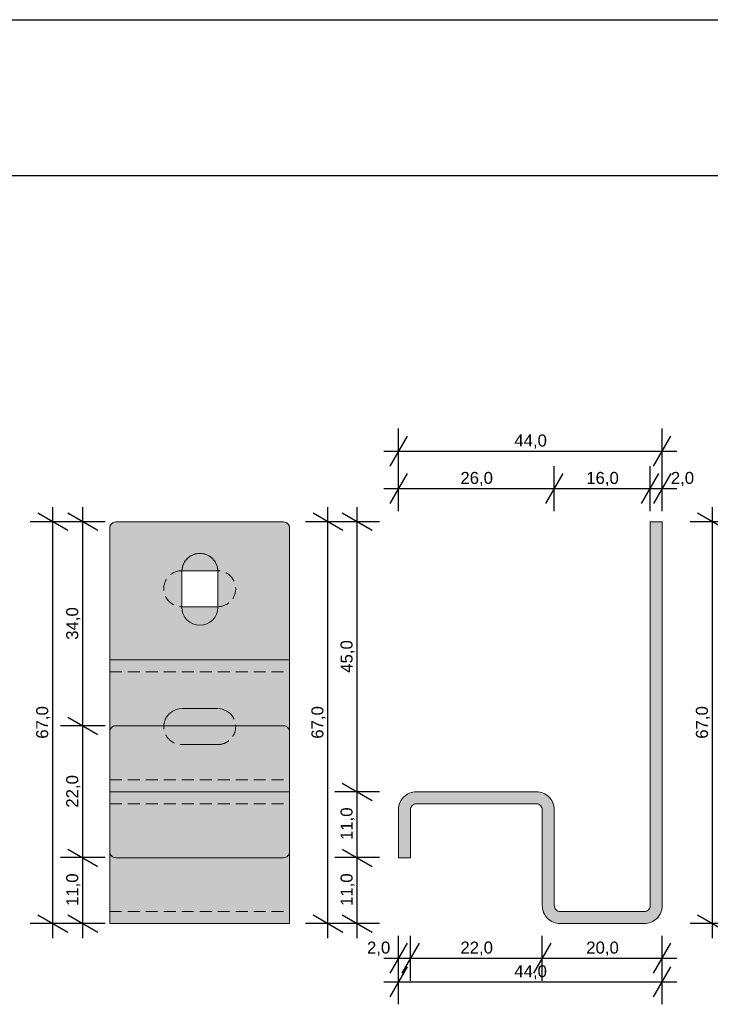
# Model space of a CAD drawing. Extents: x -106507 to -42801, y 48734 to 74234.
# Tile 59 of 69: x -51002 to -49850, y 72591 to 74234. Entities that reach past the tile are written whole.
import ezdxf

# ---------------------------------------------------------------- set-up
doc = ezdxf.new("R2010")
doc.units = 0
doc.header["$MEASUREMENT"] = 0
doc.linetypes.add('Hidden Line', pattern=[30, 20, -10])
for name, color, linetype, lineweight, true_color in [('0_Pen_No__2', 7, 'Continuous', 15, 0x7f7f7f), ('2D Drafting - General_Pen_No__141', 7, 'Continuous', 0, 0xe8e8e8), ('2D Drafting - General_Pen_No__2', 7, 'Continuous', 15, 0x7f7f7f), ('2D Drafting - General_Pen_No__5', 7, 'Continuous', 25, 0x40a5ff), ('Dimensioning - General_Pen_No__5', 7, 'Continuous', 25, 0x40a5ff), ('ELE-VIEW_1_Pen_No__2', 7, 'Continuous', 15, 0x7f7f7f), ('ELE-warstwy_Pen_No__2', 7, 'Continuous', 15, 0x7f7f7f), ('F0-warstwy_Pen_No__2', 7, 'Continuous', 15, 0x7f7f7f)]:
    doc.layers.add(name, color=color, linetype=linetype, lineweight=lineweight, true_color=true_color)
doc.layers.add('Dimensioning - General', color=7, linetype='Continuous')
doc.styles.add('GENERATED_STYLE_2', font='arial.ttf')
doc.dimstyles.new('GENERATED_STYLE__3', dxfattribs={"dimtxt": 20, "dimasz": 38, "dimexe": 0.18, "dimexo": 0, "dimgap": 0.09, "dimtad": 1, "dimtih": 1, "dimtoh": 1, "dimdec": 1, "dimlfac": 0.1, "dimzin": 0, "dimdsep": 46, "dimtxsty": 'GENERATED_STYLE_2', "dimblk": 'ARROWHEAD_2', "dimblk1": 'ARROWHEAD_2', "dimblk2": 'ARROWHEAD_2', "dimcen": 0.09, "dimclrd": 256, "dimclre": 256, "dimclrt": 256, "dimadec": 0, "dimazin": 0, "dimtfac": 1, "dimtdec": 4, "dimtmove": 0, "dimatfit": 3, "dimfxl": 0, "dimtolj": 1, "dimtzin": 0, "dimarcsym": 0})
doc.dimstyles.new('GENERATED_STYLE__4', dxfattribs={"dimtxt": 20, "dimasz": 38, "dimexe": 0.18, "dimexo": 0, "dimgap": 0.09, "dimtad": 1, "dimdec": 1, "dimlfac": 0.1, "dimzin": 0, "dimdsep": 46, "dimtxsty": 'GENERATED_STYLE_2', "dimblk": 'ARROWHEAD_2', "dimblk1": 'ARROWHEAD_2', "dimblk2": 'ARROWHEAD_2', "dimcen": 0.09, "dimclrd": 256, "dimclre": 256, "dimclrt": 256, "dimadec": 0, "dimazin": 0, "dimtfac": 1, "dimtdec": 4, "dimtmove": 0, "dimatfit": 3, "dimfxl": 0, "dimtolj": 1, "dimtzin": 0, "dimarcsym": 0})

# ---------------------------------------------------------------- blocks, each defined once
blk = doc.blocks.new('*D83')
at = {"layer": 'Dimensioning - General_Pen_No__5', "linetype": 'Continuous'}
for p, q in [((-50370.2, 73414.3), (-50370.2, 73489.3)), ((-50110.2, 73414.3), (-50110.2, 73489.3)), ((-50355.7, 73476.8), (-50384.6, 73426.8)), ((-50095.7, 73476.8), (-50124.6, 73426.8)), ((-50394.6, 73451.8), (-50370.2, 73451.8)), ((-50370.2, 73451.8), (-50110.2, 73451.8))]:
    blk.add_line(p, q, dxfattribs=at)
at = {"layer": 'Dimensioning - General_Pen_No__5', "char_height": 20, "attachment_point": 7, "style": 'GENERATED_STYLE_2'}
for s, insert in [('{26,0}', (-50266.8, 73455.8)), ('{16,0}', (-50056.8, 73455.8)), ('{2,0}', (-49915.7, 73455.8))]:
    blk.add_mtext(s, dxfattribs=dict(at, insert=insert))
blk = doc.blocks.new('ARROWHEAD_2')
at = {"color": 0, "linetype": 'Continuous', "lineweight": 0}
for p, q in [((-0.378, -0.655), (0.378, 0.655)), ((0, 0), (-1, 0))]:
    blk.add_line(p, q, dxfattribs=at)
blk = doc.blocks.new('*D84')
at = {"layer": 'Dimensioning - General_Pen_No__5', "linetype": 'Continuous'}
for p, q in [((-50110.2, 73414.3), (-50110.2, 73489.3)), ((-49950.2, 73414.3), (-49950.2, 73489.3)), ((-50095.7, 73476.8), (-50124.6, 73426.8)), ((-49964.6, 73426.8), (-49935.7, 73476.8)), ((-50110.2, 73451.8), (-49950.2, 73451.8))]:
    blk.add_line(p, q, dxfattribs=at)
at = {"layer": 'Dimensioning - General_Pen_No__5', "char_height": 20, "attachment_point": 7, "style": 'GENERATED_STYLE_2'}
for s, insert in [('{26,0}', (-50266.8, 73455.8)), ('{16,0}', (-50056.8, 73455.8)), ('{2,0}', (-49915.7, 73455.8))]:
    blk.add_mtext(s, dxfattribs=dict(at, insert=insert))
blk = doc.blocks.new('*D85')
at = {"layer": 'Dimensioning - General_Pen_No__5', "linetype": 'Continuous'}
for p, q in [((-49950.2, 73414.3), (-49950.2, 73489.3)), ((-49930.2, 73414.3), (-49930.2, 73489.3)), ((-49964.6, 73426.8), (-49935.7, 73476.8)), ((-49915.7, 73476.8), (-49944.6, 73426.8)), ((-49950.2, 73451.8), (-49930.2, 73451.8)), ((-49930.2, 73451.8), (-49905.7, 73451.8))]:
    blk.add_line(p, q, dxfattribs=at)
at = {"layer": 'Dimensioning - General_Pen_No__5', "char_height": 20, "attachment_point": 7, "style": 'GENERATED_STYLE_2'}
for s, insert in [('{26,0}', (-50266.8, 73455.8)), ('{16,0}', (-50056.8, 73455.8)), ('{2,0}', (-49915.7, 73455.8))]:
    blk.add_mtext(s, dxfattribs=dict(at, insert=insert))
blk = doc.blocks.new('*D86')
at = {"layer": 'Dimensioning - General_Pen_No__5', "linetype": 'Continuous'}
for p, q in [((-50370.2, 73476.8), (-50370.2, 73551.8)), ((-49930.2, 73476.8), (-49930.2, 73551.8)), ((-50355.7, 73539.3), (-50384.6, 73489.3)), ((-49944.6, 73489.3), (-49915.7, 73539.3)), ((-50394.6, 73514.3), (-50370.2, 73514.3)), ((-50370.2, 73514.3), (-49930.2, 73514.3)), ((-49930.2, 73514.3), (-49905.7, 73514.3))]:
    blk.add_line(p, q, dxfattribs=at)
at = {"layer": 'Dimensioning - General_Pen_No__5', "insert": (-50176.8, 73518.3), "char_height": 20, "attachment_point": 7, "style": 'GENERATED_STYLE_2'}
blk.add_mtext('{44,0}', dxfattribs=at)
blk = doc.blocks.new('*D87')
at = {"layer": 'Dimensioning - General_Pen_No__5', "linetype": 'Continuous'}
for p, q in [((-50464, 72850.5), (-50414, 72821.6)), ((-50401.5, 72836.1), (-50476.5, 72836.1)), ((-50439, 72726.1), (-50439, 72836.1)), ((-50401.5, 72726.1), (-50476.5, 72726.1)), ((-50464, 72740.5), (-50414, 72711.6)), ((-50439, 72701.6), (-50439, 72726.1))]:
    blk.add_line(p, q, dxfattribs=at)
at = {"layer": 'Dimensioning - General_Pen_No__5', "char_height": 20, "attachment_point": 7, "rotation": 90, "style": 'GENERATED_STYLE_2'}
for s, insert in [('{45,0}', (-50443, 73144.5)), ('{11,0}', (-50443, 72865.5)), ('{11,0}', (-50443, 72755.5))]:
    blk.add_mtext(s, dxfattribs=dict(at, insert=insert))
blk = doc.blocks.new('*D88')
at = {"layer": 'Dimensioning - General_Pen_No__5', "linetype": 'Continuous'}
for p, q in [((-50464, 72960.5), (-50414, 72931.6)), ((-50401.5, 72946.1), (-50476.5, 72946.1)), ((-50439, 72836.1), (-50439, 72946.1)), ((-50464, 72850.5), (-50414, 72821.6)), ((-50401.5, 72836.1), (-50476.5, 72836.1))]:
    blk.add_line(p, q, dxfattribs=at)
at = {"layer": 'Dimensioning - General_Pen_No__5', "char_height": 20, "attachment_point": 7, "rotation": 90, "style": 'GENERATED_STYLE_2'}
for s, insert in [('{45,0}', (-50443, 73144.5)), ('{11,0}', (-50443, 72865.5)), ('{11,0}', (-50443, 72755.5))]:
    blk.add_mtext(s, dxfattribs=dict(at, insert=insert))
blk = doc.blocks.new('*D89')
at = {"layer": 'Dimensioning - General_Pen_No__5', "linetype": 'Continuous'}
for p, q in [((-50439, 73396.1), (-50439, 73420.5)), ((-50414, 73381.6), (-50464, 73410.5)), ((-50401.5, 73396.1), (-50476.5, 73396.1)), ((-50439, 72946.1), (-50439, 73396.1)), ((-50464, 72960.5), (-50414, 72931.6)), ((-50401.5, 72946.1), (-50476.5, 72946.1))]:
    blk.add_line(p, q, dxfattribs=at)
at = {"layer": 'Dimensioning - General_Pen_No__5', "char_height": 20, "attachment_point": 7, "rotation": 90, "style": 'GENERATED_STYLE_2'}
for s, insert in [('{45,0}', (-50443, 73144.5)), ('{11,0}', (-50443, 72865.5)), ('{11,0}', (-50443, 72755.5))]:
    blk.add_mtext(s, dxfattribs=dict(at, insert=insert))
blk = doc.blocks.new('*D90')
at = {"layer": 'Dimensioning - General_Pen_No__5', "linetype": 'Continuous'}
for p, q in [((-50355.7, 72693.4), (-50384.6, 72643.4)), ((-50370.2, 72630.9), (-50370.2, 72705.9)), ((-50335.7, 72693.4), (-50364.6, 72643.4)), ((-50350.2, 72630.9), (-50350.2, 72705.9)), ((-50394.6, 72668.4), (-50370.2, 72668.4)), ((-50370.2, 72668.4), (-50350.2, 72668.4))]:
    blk.add_line(p, q, dxfattribs=at)
at = {"layer": 'Dimensioning - General_Pen_No__5', "char_height": 20, "attachment_point": 7, "style": 'GENERATED_STYLE_2'}
for s, insert in [('{2,0}', (-50422.6, 72672.4)), ('{22,0}', (-50266.8, 72672.4)), ('{20,0}', (-50056.8, 72672.4))]:
    blk.add_mtext(s, dxfattribs=dict(at, insert=insert))
blk = doc.blocks.new('*D91')
at = {"layer": 'Dimensioning - General_Pen_No__5', "linetype": 'Continuous'}
for p, q in [((-50335.7, 72693.4), (-50364.6, 72643.4)), ((-50350.2, 72630.9), (-50350.2, 72705.9)), ((-50115.7, 72693.4), (-50144.6, 72643.4)), ((-50130.2, 72630.9), (-50130.2, 72705.9)), ((-50350.2, 72668.4), (-50130.2, 72668.4))]:
    blk.add_line(p, q, dxfattribs=at)
at = {"layer": 'Dimensioning - General_Pen_No__5', "char_height": 20, "attachment_point": 7, "style": 'GENERATED_STYLE_2'}
for s, insert in [('{2,0}', (-50422.6, 72672.4)), ('{22,0}', (-50266.8, 72672.4)), ('{20,0}', (-50056.8, 72672.4))]:
    blk.add_mtext(s, dxfattribs=dict(at, insert=insert))
blk = doc.blocks.new('*D92')
at = {"layer": 'Dimensioning - General_Pen_No__5', "linetype": 'Continuous'}
for p, q in [((-50115.7, 72693.4), (-50144.6, 72643.4)), ((-50130.2, 72630.9), (-50130.2, 72705.9)), ((-49944.6, 72643.4), (-49915.7, 72693.4)), ((-49930.2, 72630.9), (-49930.2, 72705.9)), ((-50130.2, 72668.4), (-49930.2, 72668.4)), ((-49930.2, 72668.4), (-49905.7, 72668.4))]:
    blk.add_line(p, q, dxfattribs=at)
at = {"layer": 'Dimensioning - General_Pen_No__5', "char_height": 20, "attachment_point": 7, "style": 'GENERATED_STYLE_2'}
for s, insert in [('{2,0}', (-50422.6, 72672.4)), ('{22,0}', (-50266.8, 72672.4)), ('{20,0}', (-50056.8, 72672.4))]:
    blk.add_mtext(s, dxfattribs=dict(at, insert=insert))
blk = doc.blocks.new('*D93')
at = {"layer": 'Dimensioning - General_Pen_No__5', "linetype": 'Continuous'}
for p, q in [((-50370.2, 72591.5), (-50370.2, 72666.5)), ((-49930.2, 72591.5), (-49930.2, 72666.5)), ((-50355.7, 72654), (-50384.6, 72604)), ((-49944.6, 72604), (-49915.7, 72654)), ((-50394.6, 72629), (-50370.2, 72629)), ((-50370.2, 72629), (-49930.2, 72629)), ((-49930.2, 72629), (-49905.7, 72629))]:
    blk.add_line(p, q, dxfattribs=at)
at = {"layer": 'Dimensioning - General_Pen_No__5', "insert": (-50176.8, 72633), "char_height": 20, "attachment_point": 7, "style": 'GENERATED_STYLE_2'}
blk.add_mtext('{44,0}', dxfattribs=at)
blk = doc.blocks.new('*D94')
at = {"layer": 'Dimensioning - General_Pen_No__5', "linetype": 'Continuous'}
for p, q in [((-49846.1, 73396.1), (-49846.1, 73420.5)), ((-49821.1, 73381.6), (-49871.1, 73410.5)), ((-49808.6, 73396.1), (-49883.6, 73396.1)), ((-49846.1, 72726.1), (-49846.1, 73396.1)), ((-49808.6, 72726.1), (-49883.6, 72726.1)), ((-49871.1, 72740.5), (-49821.1, 72711.6)), ((-49846.1, 72701.6), (-49846.1, 72726.1))]:
    blk.add_line(p, q, dxfattribs=at)
at = {"layer": 'Dimensioning - General_Pen_No__5', "insert": (-49850.1, 73034.5), "char_height": 20, "attachment_point": 7, "rotation": 90, "style": 'GENERATED_STYLE_2'}
blk.add_mtext('{67,0}', dxfattribs=at)
blk = doc.blocks.new('*D95')
at = {"layer": 'Dimensioning - General_Pen_No__5', "linetype": 'Continuous'}
for p, q in [((-50487.7, 73396.1), (-50487.7, 73420.5)), ((-50462.7, 73381.6), (-50512.7, 73410.5)), ((-50450.2, 73396.1), (-50525.2, 73396.1)), ((-50487.7, 72726.1), (-50487.7, 73396.1)), ((-50450.2, 72726.1), (-50525.2, 72726.1)), ((-50512.7, 72740.5), (-50462.7, 72711.6)), ((-50487.7, 72701.6), (-50487.7, 72726.1))]:
    blk.add_line(p, q, dxfattribs=at)
at = {"layer": 'Dimensioning - General_Pen_No__5', "insert": (-50491.7, 73034.5), "char_height": 20, "attachment_point": 7, "rotation": 90, "style": 'GENERATED_STYLE_2'}
blk.add_mtext('{67,0}', dxfattribs=at)
blk = doc.blocks.new('*D130')
at = {"layer": 'Dimensioning - General_Pen_No__5', "linetype": 'Continuous'}
for p, q in [((-50921.8, 72850.5), (-50871.8, 72821.6)), ((-50859.3, 72836.1), (-50934.3, 72836.1)), ((-50896.8, 72726.1), (-50896.8, 72836.1)), ((-50859.3, 72726.1), (-50934.3, 72726.1)), ((-50921.8, 72740.5), (-50871.8, 72711.6)), ((-50896.8, 72701.6), (-50896.8, 72726.1))]:
    blk.add_line(p, q, dxfattribs=at)
at = {"layer": 'Dimensioning - General_Pen_No__5', "char_height": 20, "attachment_point": 7, "rotation": 90, "style": 'GENERATED_STYLE_2'}
for s, insert in [('{34,0}', (-50900.8, 73199.5)), ('{22,0}', (-50900.8, 72919.5)), ('{11,0}', (-50900.8, 72755.5))]:
    blk.add_mtext(s, dxfattribs=dict(at, insert=insert))
blk = doc.blocks.new('*D131')
at = {"layer": 'Dimensioning - General_Pen_No__5', "linetype": 'Continuous'}
for p, q in [((-50921.8, 73070.5), (-50871.8, 73041.6)), ((-50859.3, 73056.1), (-50934.3, 73056.1)), ((-50896.8, 72836.1), (-50896.8, 73056.1)), ((-50921.8, 72850.5), (-50871.8, 72821.6)), ((-50859.3, 72836.1), (-50934.3, 72836.1))]:
    blk.add_line(p, q, dxfattribs=at)
at = {"layer": 'Dimensioning - General_Pen_No__5', "char_height": 20, "attachment_point": 7, "rotation": 90, "style": 'GENERATED_STYLE_2'}
for s, insert in [('{34,0}', (-50900.8, 73199.5)), ('{22,0}', (-50900.8, 72919.5)), ('{11,0}', (-50900.8, 72755.5))]:
    blk.add_mtext(s, dxfattribs=dict(at, insert=insert))
blk = doc.blocks.new('*D132')
at = {"layer": 'Dimensioning - General_Pen_No__5', "linetype": 'Continuous'}
for p, q in [((-50896.8, 73396.1), (-50896.8, 73420.5)), ((-50871.8, 73381.6), (-50921.8, 73410.5)), ((-50859.3, 73396.1), (-50934.3, 73396.1)), ((-50896.8, 73056.1), (-50896.8, 73396.1)), ((-50921.8, 73070.5), (-50871.8, 73041.6)), ((-50859.3, 73056.1), (-50934.3, 73056.1))]:
    blk.add_line(p, q, dxfattribs=at)
at = {"layer": 'Dimensioning - General_Pen_No__5', "char_height": 20, "attachment_point": 7, "rotation": 90, "style": 'GENERATED_STYLE_2'}
for s, insert in [('{34,0}', (-50900.8, 73199.5)), ('{22,0}', (-50900.8, 72919.5)), ('{11,0}', (-50900.8, 72755.5))]:
    blk.add_mtext(s, dxfattribs=dict(at, insert=insert))
blk = doc.blocks.new('*D133')
at = {"layer": 'Dimensioning - General_Pen_No__5', "linetype": 'Continuous'}
for p, q in [((-50946.9, 73396.1), (-50946.9, 73420.5)), ((-50921.9, 73381.6), (-50971.9, 73410.5)), ((-50909.4, 73396.1), (-50984.4, 73396.1)), ((-50946.9, 72726.1), (-50946.9, 73396.1)), ((-50909.4, 72726.1), (-50984.4, 72726.1)), ((-50971.9, 72740.5), (-50921.9, 72711.6)), ((-50946.9, 72701.6), (-50946.9, 72726.1))]:
    blk.add_line(p, q, dxfattribs=at)
at = {"layer": 'Dimensioning - General_Pen_No__5', "insert": (-50950.9, 73034.5), "char_height": 20, "attachment_point": 7, "rotation": 90, "style": 'GENERATED_STYLE_2'}
blk.add_mtext('{67,0}', dxfattribs=at)

msp = doc.modelspace()

# ---------------------------------------------------------------- hatches: boundary and pattern name
at = {"layer": '2D Drafting - General_Pen_No__141', "linetype": 'Continuous'}
h = msp.add_hatch(color=256, dxfattribs=at)
h.paths.add_polyline_path([(-50851.7, 73386.08), (-50851.7, 73166.08), (-50551.7, 73166.08), (-50551.7, 73386.08, 0.4142136), (-50561.7, 73396.08), (-50841.7, 73396.08, 0.4142136)], flags=0)
h.paths.add_polyline_path([(-50731.47, 73313.69, -1.0000005), (-50671.47, 73313.69), (-50671.47, 73253.69, -1), (-50731.47, 73253.69)], flags=0)
for points in [[(-49930.16, 73396.08), (-49950.16, 73396.08), (-49950.16, 72756.08, -0.4142136), (-49960.16, 72746.08), (-50100.16, 72746.08, -0.4142136), (-50110.16, 72756.08), (-50110.16, 72916.08, 0.4142136), (-50140.16, 72946.08), (-50340.16, 72946.08, 0.4142136), (-50370.16, 72916.08), (-50370.16, 72836.08), (-50350.16, 72836.08), (-50350.16, 72916.08, -0.4142136), (-50340.16, 72926.08), (-50140.16, 72926.08, -0.4142136), (-50130.16, 72916.08), (-50130.16, 72756.08, 0.4142136), (-50100.16, 72726.08), (-49960.16, 72726.08, 0.4142136), (-49930.16, 72756.08)], [(-50671.49, 73314.68, 0.9675827), (-50731.45, 73314.68), (-50671.7, 73314.68, -0.0017579)], [(-50731.47, 73253.69, 1), (-50671.47, 73253.69), (-50671.47, 73254.68, -0.0018935), (-50671.7, 73254.68), (-50731.47, 73254.68)], [(-50851.7, 73166.08), (-50551.7, 73166.08), (-50551.7, 72726.08), (-50851.7, 72726.08)]]:
    msp.add_hatch(color=256, dxfattribs=at).paths.add_polyline_path(points, flags=0)

# ---------------------------------------------------------------- linework, layer by layer
at = {"layer": '0_Pen_No__2', "linetype": 'Continuous'}
for p, q in [((-50731.7, 73314.68), (-50671.7, 73314.68)), ((-50671.7, 73254.68), (-50731.7, 73254.68)), ((-50731.7, 73084.68), (-50671.7, 73084.68)), ((-50671.7, 73024.68), (-50731.7, 73024.68))]:
    msp.add_line(p, q, dxfattribs=at)
at = {"layer": '2D Drafting - General_Pen_No__2', "linetype": 'Continuous', "flags": 128}
for points in [[(-50851.7, 73386.08), (-50851.7, 73166.08), (-50551.7, 73166.08), (-50551.7, 73386.08, 0.4142136), (-50561.7, 73396.08), (-50841.7, 73396.08, 0.4142136)], [(-49930.16, 73396.08), (-49950.16, 73396.08), (-49950.16, 72756.08, -0.4142136), (-49960.16, 72746.08), (-50100.16, 72746.08, -0.4142136), (-50110.16, 72756.08), (-50110.16, 72916.08, 0.4142136), (-50140.16, 72946.08), (-50340.16, 72946.08, 0.4142136), (-50370.16, 72916.08), (-50370.16, 72836.08), (-50350.16, 72836.08), (-50350.16, 72916.08, -0.4142136), (-50340.16, 72926.08), (-50140.16, 72926.08, -0.4142136), (-50130.16, 72916.08), (-50130.16, 72756.08, 0.4142136), (-50100.16, 72726.08), (-49960.16, 72726.08, 0.4142136), (-49930.16, 72756.08)], [(-50731.47, 73313.69, -1.0000005), (-50671.47, 73313.69), (-50671.47, 73253.69, -1), (-50731.47, 73253.69)], [(-50671.49, 73314.68, 0.9675827), (-50731.45, 73314.68), (-50671.7, 73314.68, -0.0017579)], [(-50731.47, 73253.69, 1), (-50671.47, 73253.69), (-50671.47, 73254.68, -0.0018935), (-50671.7, 73254.68), (-50731.47, 73254.68)]]:
    msp.add_lwpolyline(points, format="xyb", close=True, dxfattribs=at)
msp.add_lwpolyline([(-50851.7, 73166.08), (-50551.7, 73166.08), (-50551.7, 72726.08), (-50851.7, 72726.08)], close=True, dxfattribs=at)
at = {"layer": '2D Drafting - General_Pen_No__5', "linetype": 'Continuous'}
for p, q in [((-98135.54, 74233.87), (-42800.66, 74233.87)), ((-97875.9, 73974.23), (-43060.3, 73974.23))]:
    msp.add_line(p, q, dxfattribs=at)
at = {"layer": 'ELE-VIEW_1_Pen_No__2', "linetype": 'Continuous'}
for p, q in [((-49950.16, 73396.08), (-49930.16, 73396.08)), ((-50851.7, 72946.08), (-50551.7, 72946.08)), ((-50370.16, 72836.08), (-50350.16, 72836.08))]:
    msp.add_line(p, q, dxfattribs=at)
at = {"layer": 'ELE-VIEW_1_Pen_No__2', "linetype": 'Continuous', "flags": 128}
for points in [[(-50370.16, 72836.08), (-50370.16, 72916.08, -0.4142136), (-50340.16, 72946.08), (-50140.16, 72946.08, -0.4142136), (-50110.16, 72916.08), (-50110.16, 72756.08, 0.4142136), (-50100.16, 72746.08), (-49960.16, 72746.08, 0.4142136), (-49950.16, 72756.08), (-49950.16, 73396.08)], [(-50350.16, 72836.08), (-50350.16, 72916.08, -0.4142136), (-50340.16, 72926.08), (-50140.16, 72926.08, -0.4142136), (-50130.16, 72916.08), (-50130.16, 72756.08, 0.4142136), (-50100.16, 72726.08), (-49960.16, 72726.08, 0.4142136), (-49930.16, 72756.08), (-49930.16, 73396.08)]]:
    msp.add_lwpolyline(points, format="xyb", dxfattribs=at)
for points in [[(-50671.47, 73253.69, -1), (-50731.47, 73253.69), (-50731.47, 73313.69, -1), (-50671.47, 73313.69)], [(-50841.7, 73056.08), (-50561.7, 73056.08, -0.4142136), (-50551.7, 73046.08), (-50551.7, 72846.08, -0.4142136), (-50561.7, 72836.08), (-50841.7, 72836.08, -0.4142136), (-50851.7, 72846.08), (-50851.7, 73046.08, -0.4142136)]]:
    msp.add_lwpolyline(points, format="xyb", close=True, dxfattribs=at)
at = {"layer": 'ELE-warstwy_Pen_No__2', "linetype": 'Continuous'}
for p, q in [((-50851.7, 72726.08), (-50851.7, 73386.08)), ((-50841.7, 73396.08), (-50561.7, 73396.08)), ((-50841.7, 73396.08), (-50561.7, 73396.08)), ((-50551.7, 72726.08), (-50551.7, 73386.08)), ((-50851.7, 73166.08), (-50551.7, 73166.08)), ((-50851.7, 72726.08), (-50551.7, 72726.08))]:
    msp.add_line(p, q, dxfattribs=at)
for centre, start, end in [((-50841.7, 73386.08), 90, 180), ((-50561.7, 73386.08), 0, 90), ((-50561.7, 73386.08), 0, 90)]:
    msp.add_arc(centre, 10, start, end, dxfattribs=at)
at = {"layer": 'F0-warstwy_Pen_No__2', "linetype": 'Hidden Line'}
for p, q in [((-50851.7, 73146.08), (-50551.7, 73146.08)), ((-50851.7, 72966.08), (-50551.7, 72966.08)), ((-50851.7, 72926.08), (-50551.7, 72926.08)), ((-50851.7, 72746.08), (-50551.7, 72746.08))]:
    msp.add_line(p, q, dxfattribs=at)
for centre, start, end in [((-50731.7, 73284.68), 90, 270), ((-50671.7, 73284.68), 270, 90), ((-50731.7, 73054.68), 150.35532, 270), ((-50671.7, 73054.68), 270, 29.64468)]:
    msp.add_arc(centre, 30, start, end, dxfattribs=at)
at = {"layer": 'F0-warstwy_Pen_No__2', "linetype": 'Continuous'}
for centre, start, end in [((-50731.7, 73054.68), 90, 150.35532), ((-50671.7, 73054.68), 29.64468, 90)]:
    msp.add_arc(centre, 30, start, end, dxfattribs=at)

# ---------------------------------------------------------------- dimensions: what is measured, and where the dimension line sits
at = {"layer": 'Dimensioning - General', "color": 161, "linetype": 'Continuous', "lineweight": 25, "true_color": 0x40a5ff}
for base, p1, p2, picture, middle in [((-50370.16, 73514.26), (-50370.16, 72916.08), (-49930.16, 73396.08), '*D86', (-50150.16, 73528.26)), ((-50370.16, 73451.8), (-50370.16, 72916.08), (-50110.16, 72916.08), '*D83', (-50240.16, 73465.8)), ((-50370.16, 73451.8), (-50110.16, 72916.08), (-49950.16, 73396.08), '*D84', (-50030.16, 73465.8)), ((-50370.16, 73451.8), (-49950.16, 73396.08), (-49930.16, 73396.08), '*D85', (-49896.69, 73465.8)), ((-50370.16, 72668.36), (-50370.16, 72836.08), (-50350.16, 72836.08), '*D90', (-50403.63, 72682.36)), ((-50370.16, 72668.36), (-50350.16, 72836.08), (-50130.16, 72756.08), '*D91', (-50240.16, 72682.36)), ((-50370.16, 72628.99), (-50370.16, 72836.08), (-49930.16, 72756.08), '*D93', (-50150.16, 72642.99)), ((-50370.16, 72668.36), (-50130.16, 72756.08), (-49930.16, 72756.08), '*D92', (-50030.16, 72682.36))]:
    dim = msp.add_linear_dim(base=base, p1=p1, p2=p2, dimstyle='GENERATED_STYLE__3', dxfattribs=at)
    dim.commit()
    dim.dimension.update_dxf_attribs({"geometry": picture, "text_midpoint": middle})
for base, p1, p2, picture, middle in [((-50946.93, 72726.08), (-50851.7, 72726.08), (-50841.7, 73396.08), '*D133', (-50960.93, 73061.08)), ((-50896.82, 72726.08), (-50841.7, 73056.08), (-50841.7, 73396.08), '*D132', (-50910.82, 73226.08)), ((-50487.69, 72726.08), (-49960.16, 72726.08), (-49950.16, 73396.08), '*D95', (-50501.69, 73061.08)), ((-50439.04, 72726.08), (-50340.16, 72946.08), (-49950.16, 73396.08), '*D89', (-50453.04, 73171.08)), ((-49846.14, 72726.08), (-49744.73, 72726.08), (-49734.73, 73396.08), '*D94', (-49860.14, 73061.08)), ((-50896.82, 72726.08), (-50851.7, 72726.08), (-50841.7, 72836.08), '*D130', (-50910.82, 72781.08)), ((-50896.82, 72726.08), (-50841.7, 72836.08), (-50841.7, 73056.08), '*D131', (-50910.82, 72946.08)), ((-50439.04, 72726.08), (-50100.16, 72726.08), (-50370.16, 72836.08), '*D87', (-50453.04, 72781.08)), ((-50439.04, 72726.08), (-50370.16, 72836.08), (-50340.16, 72946.08), '*D88', (-50453.04, 72891.08))]:
    dim = msp.add_linear_dim(base=base, p1=p1, p2=p2, angle=90, dimstyle='GENERATED_STYLE__4', dxfattribs=at)
    dim.commit()
    dim.dimension.update_dxf_attribs({"geometry": picture, "text_midpoint": middle})

doc.saveas('drawing.dxf')
